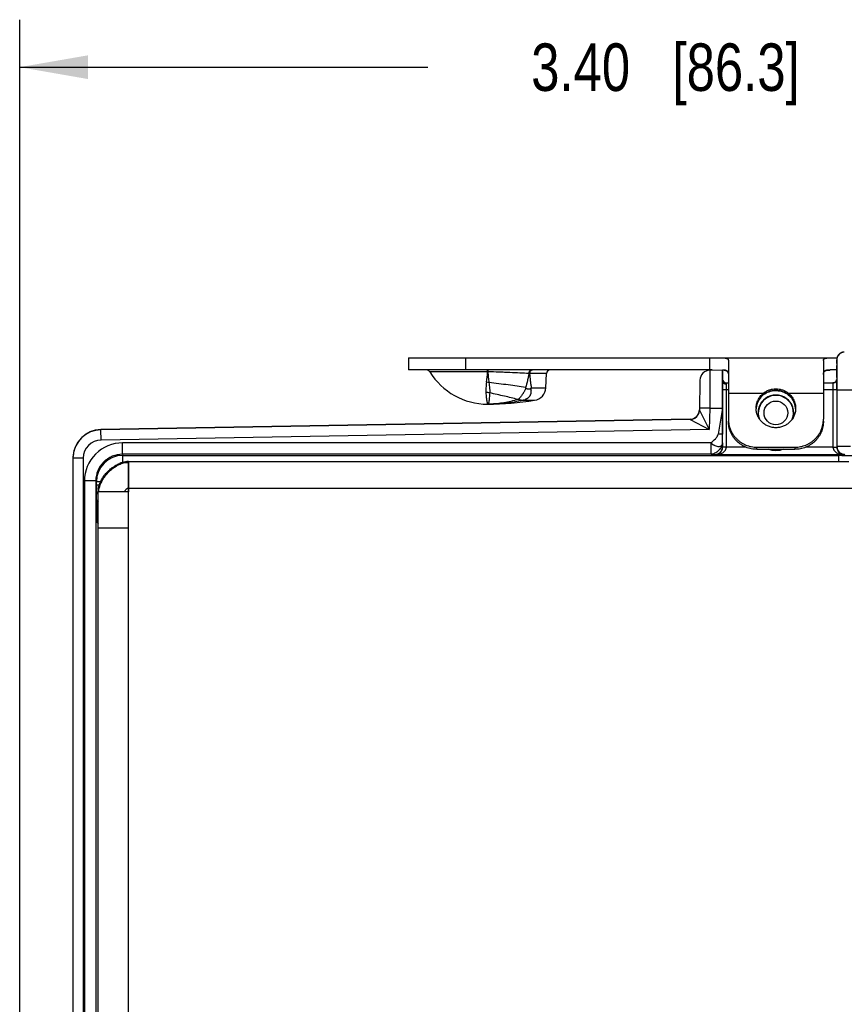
# Model space of a CAD drawing. Header units: inches. Extents: x 0 to 22, y 0 to 17.
# Tile 5 of 40: x 6.3 to 8.4, y 7.7 to 10.3. Entities that reach past the tile are written whole.
import ezdxf

# ---------------------------------------------------------------- set-up
doc = ezdxf.new("R2010")
doc.units = ezdxf.units.IN
doc.header["$LTSCALE"] = 1.21
doc.header["$MEASUREMENT"] = 0
doc.layers.get('0').update_dxf_attribs({"linetype": 'CONTINUOUS'})
for name, color, linetype in [('02___PRT_ALL_AXES', 7, 'CONTINUOUS'), ('03___PRT_ALL_CURVES', 7, 'CONTINUOUS'), ('DIMENSIONS', 7, 'CONTINUOUS'), ('FEATURES', 7, 'CONTINUOUS')]:
    doc.layers.add(name, color=color, linetype=linetype)
doc.styles.get("Standard").update_dxf_attribs({"font": 'txt', "width": 0.8})
doc.dimstyles.new('DIMSTYLE_1', dxfattribs={"dimtxt": 0.125, "dimasz": 0.18, "dimexe": 0.125, "dimexo": 0.0625, "dimgap": 0.0625, "dimtad": 0, "dimtih": 1, "dimtoh": 1, "dimzin": 4, "dimdsep": 46, "dimtxsty": 'STANDARD', "dimblk": '_FILLED', "dimblk1": '_FILLED', "dimblk2": '_FILLED', "dimcen": 0.09, "dimadec": 0, "dimazin": 0, "dimtp": 0.001, "dimtm": 0.001, "dimtfac": 1, "dimtofl": 0, "dimtmove": 0, "dimatfit": 3, "dimldrblk": '_FILLED', "dimfxl": 1, "dimtolj": 1, "dimtzin": 4, "dimarcsym": 0})

# ---------------------------------------------------------------- blocks, each defined once
blk = doc.blocks.new('_FILLED')
at = {"color": 0, "linetype": 'BYBLOCK'}
blk.add_solid([(0, 0), (-1, 0.174), (-1, -0.174)], dxfattribs=at)
blk = doc.blocks.new('*D3')
at = {"layer": 'DIMENSIONS', "color": 2, "linetype": 'CONTINUOUS'}
for p, q in [((6.2637, 7.2845), (6.2637, 10.2657)), ((9.6607, 7.9297), (9.6607, 10.2657)), ((6.2637, 10.1407), (7.3372, 10.1407)), ((9.6607, 10.1407), (8.5872, 10.1407))]:
    blk.add_line(p, q, dxfattribs=at)
at = {"layer": 'DIMENSIONS', "color": 2, "linetype": 'CONTINUOUS', "xscale": 0.18, "yscale": 0.18, "zscale": 0.18, "rotation": 180}
blk.add_blockref('_FILLED', (6.2637, 10.1407), dxfattribs=at)
at = {"layer": 'DIMENSIONS', "color": 2, "linetype": 'CONTINUOUS', "xscale": 0.18, "yscale": 0.18, "zscale": 0.18}
blk.add_blockref('_FILLED', (9.6607, 10.1407), dxfattribs=at)
at = {"layer": 'DIMENSIONS', "color": 2, "linetype": 'CONTINUOUS', "insert": (7.9622, 10.2032), "char_height": 0.125, "width": 1.125, "attachment_point": 2, "line_spacing_factor": 0.9}
blk.add_mtext('3.40{\\Ftxt.shx;\\W1.000000;\\H0.125000; }[86.3]', dxfattribs=at)

msp = doc.modelspace()

# ---------------------------------------------------------------- linework, layer by layer
at = {"color": 7, "linetype": 'CONTINUOUS'}
for p, q in [((8.4126, 9.3607), (8.4126, 9.3707)), ((8.4126, 9.37), (8.4126, 9.319)), ((8.4126, 9.3607), (8.4126, 9.3607)), ((7.4944, 9.3389), (7.3426, 9.3389)), ((7.4944, 9.3437), (7.4944, 9.3421)), ((7.4951, 9.3389), (7.4944, 9.3389)), ((7.4949, 9.3437), (7.4951, 9.3389)), ((7.6492, 9.3342), (7.605, 9.3342)), ((8.0794, 9.3431), (8.0786, 9.2431)), ((8.0794, 9.3431), (8.1127, 9.3437)), ((8.1127, 9.3137), (8.1127, 9.3437)), ((8.0528, 9.3166), (8.0515, 9.238)), ((8.1126, 9.2927), (8.1127, 9.3136)), ((8.1226, 9.2927), (8.1227, 9.3059)), ((8.1227, 9.3059), (8.1227, 9.3097)), ((8.1227, 9.3097), (8.1277, 9.3097)), ((8.3777, 9.3097), (8.403, 9.3097)), ((8.4026, 9.3092), (8.4055, 9.3096)), ((8.4026, 9.3092), (8.4028, 9.2927)), ((8.4126, 9.3191), (8.4126, 9.319)), ((8.4126, 9.319), (8.4128, 9.2927)), ((8.4133, 9.324), (8.4133, 9.3149)), ((7.6093, 9.2966), (7.6473, 9.2966)), ((8.1126, 9.1409), (8.1126, 9.2927)), ((8.1126, 9.2927), (8.1277, 9.2927)), ((8.1226, 9.1409), (8.1226, 9.2927)), ((8.3777, 9.2927), (8.4128, 9.2927)), ((8.4028, 9.2927), (8.4028, 9.1409)), ((8.4128, 9.2927), (8.4128, 9.1409)), ((8.4133, 9.2907), (8.4133, 9.1419)), ((9.0865, 9.2907), (8.4133, 9.2907)), ((7.575, 9.266), (7.5756, 9.266)), ((7.5877, 9.264), (7.5878, 9.2639)), ((7.5878, 9.2639), (7.6181, 9.2639)), ((8.2134, 9.2724), (8.2135, 9.2725)), ((8.292, 9.2724), (8.292, 9.2725)), ((8.0515, 9.2381), (8.0776, 9.1873)), ((8.0786, 9.2431), (8.0516, 9.2435)), ((8.0786, 9.2431), (8.0776, 9.1873)), ((8.0786, 9.2431), (8.1119, 9.2436)), ((8.1119, 9.2436), (8.1008, 9.1752)), ((8.1119, 9.2436), (8.112, 9.1752)), ((8.0269, 9.214), (6.4774, 9.187)), ((8.0269, 9.2135), (6.4774, 9.1864)), ((8.0269, 9.2135), (8.0776, 9.1873)), ((6.4779, 9.1594), (6.4774, 9.1864)), ((8.0776, 9.1873), (6.4779, 9.1594)), ((8.1122, 9.1518), (8.112, 9.1752)), ((6.534, 9.1218), (6.534, 9.1518)), ((8.0822, 9.1518), (6.534, 9.1518)), ((8.0822, 9.1218), (8.0822, 9.1518)), ((8.1122, 9.1518), (8.1124, 9.1414)), ((8.1126, 9.1409), (8.1124, 9.1414)), ((8.1226, 9.1409), (8.1126, 9.1409)), ((8.1226, 9.1404), (8.1126, 9.1407)), ((8.1745, 9.1404), (8.1226, 9.1404)), ((8.4028, 9.1404), (8.331, 9.1404)), ((8.4028, 9.1409), (8.4128, 9.1409)), ((8.4028, 9.1404), (8.4128, 9.1405)), ((8.4133, 9.1419), (8.4128, 9.1409)), ((8.4493, 9.1419), (8.4133, 9.1419)), ((6.4037, 9.1114), (6.4037, 6.2009)), ((6.4307, 9.1114), (6.4037, 9.1114)), ((6.4307, 9.1114), (6.4307, 6.2009)), ((6.534, 9.1218), (6.5354, 9.1189)), ((8.0822, 9.1218), (6.534, 9.1218)), ((6.5354, 9.1007), (6.5354, 9.1189)), ((6.5354, 9.1189), (8.4182, 9.1189)), ((8.0822, 9.1218), (8.0924, 9.1214)), ((8.0929, 9.1204), (8.0924, 9.1214)), ((8.4326, 9.1204), (8.0929, 9.1204)), ((8.4182, 9.1027), (8.4182, 9.1189)), ((8.4333, 9.1219), (8.4326, 9.1204)), ((6.434, 9.0518), (6.434, 6.2606)), ((6.464, 9.0518), (6.434, 9.0518)), ((6.464, 9.0518), (6.464, 6.2606)), ((6.464, 9.0518), (6.4654, 9.0489)), ((6.4654, 9.0402), (6.4654, 9.0489)), ((6.476, 9.0489), (6.4654, 9.0489)), ((6.4726, 9.0402), (6.4654, 9.0402)), ((6.4654, 9.0257), (6.4654, 9.0288)), ((6.4658, 8.9903), (6.4674, 8.9871)), ((6.4674, 8.9871), (6.4674, 8.9823)), ((6.4674, 8.9871), (6.4697, 8.9871)), ((6.4674, 8.9823), (6.4697, 8.9823)), ((6.4678, 8.9423), (6.4697, 8.9384))]:
    msp.add_line(p, q, dxfattribs=at)
at = {"color": 3, "linetype": 'CONTINUOUS'}
for p, q in [((6.5458, 9.1025), (6.5419, 9.1021)), ((6.5495, 9.1027), (6.5458, 9.1025)), ((6.5495, 9.1027), (8.4447, 9.1027)), ((6.5497, 6.2097), (6.5497, 9.1027)), ((6.4697, 6.2897), (6.4697, 9.0227)), ((6.5497, 9.0227), (6.4697, 9.0227)), ((6.4718, 9.0227), (6.4722, 9.0274)), ((6.4722, 9.0274), (6.473, 9.0323)), ((6.5393, 9.0227), (6.5398, 9.024)), ((6.5497, 9.0327), (8.5237, 9.0327)), ((6.5497, 8.9277), (6.4697, 8.9277))]:
    msp.add_line(p, q, dxfattribs=at)
at = {"color": 7, "linetype": 'CONTINUOUS'}
for points in [[(8.4326, 9.3907), (8.432, 9.3907), (8.4313, 9.3906), (8.4307, 9.3906), (8.4301, 9.3905), (8.4295, 9.3904), (8.4288, 9.3903), (8.4282, 9.3902), (8.4276, 9.39), (8.4271, 9.3899), (8.4265, 9.3897), (8.4259, 9.3895), (8.4254, 9.3893), (8.4248, 9.3891), (8.4243, 9.3888), (8.4238, 9.3886), (8.4232, 9.3883), (8.4227, 9.3881), (8.4223, 9.3878), (8.4218, 9.3875), (8.4213, 9.3872), (8.4209, 9.3868), (8.4204, 9.3865), (8.42, 9.3862), (8.4196, 9.3858), (8.4192, 9.3855), (8.4188, 9.3851), (8.4184, 9.3847), (8.418, 9.3843), (8.4177, 9.3839), (8.4173, 9.3835), (8.417, 9.3831), (8.4167, 9.3827), (8.4164, 9.3823), (8.4161, 9.3819), (8.4158, 9.3815), (8.4155, 9.381), (8.4153, 9.3806), (8.415, 9.3802), (8.4148, 9.3797), (8.4146, 9.3793), (8.4144, 9.3788), (8.4142, 9.3784)], [(8.4142, 9.3784), (8.414, 9.3779), (8.4138, 9.3775), (8.4137, 9.377), (8.4135, 9.3765), (8.4134, 9.3761), (8.4133, 9.3756), (8.4132, 9.3752), (8.4131, 9.3747), (8.413, 9.3743), (8.4129, 9.3739), (8.4128, 9.3734), (8.4128, 9.373), (8.4127, 9.3726), (8.4127, 9.3722), (8.4127, 9.3718), (8.4127, 9.3714), (8.4126, 9.371), (8.4126, 9.3706), (8.4126, 9.37)], [(8.4126, 9.3191), (8.4126, 9.3186), (8.4125, 9.3178), (8.4123, 9.3169), (8.412, 9.3158), (8.4115, 9.3147), (8.4108, 9.3136), (8.41, 9.3127), (8.409, 9.3118), (8.408, 9.311), (8.4069, 9.3105), (8.4057, 9.3101), (8.4046, 9.3098), (8.4035, 9.3097), (8.403, 9.3097)], [(8.41, 9.3127), (8.4091, 9.3118), (8.4081, 9.3111), (8.407, 9.3105), (8.4058, 9.3101), (8.4047, 9.3098), (8.4036, 9.3097), (8.403, 9.3097)], [(8.4126, 9.3191), (8.4126, 9.3185), (8.4125, 9.3176), (8.4123, 9.3167), (8.412, 9.3157), (8.4115, 9.3146), (8.4108, 9.3136)], [(8.2134, 9.2724), (8.2143, 9.2733), (8.2172, 9.2762), (8.2203, 9.2788), (8.2237, 9.2812), (8.2272, 9.2832), (8.2309, 9.285), (8.2348, 9.2866), (8.2388, 9.2878), (8.2429, 9.2887), (8.2471, 9.2893), (8.2514, 9.2895), (8.2527, 9.2896)], [(8.2527, 9.2896), (8.2543, 9.2895), (8.2586, 9.2892), (8.2628, 9.2886), (8.2669, 9.2877), (8.2709, 9.2865), (8.2748, 9.2849), (8.2785, 9.2831), (8.282, 9.281), (8.2853, 9.2787), (8.2884, 9.276), (8.2913, 9.2732), (8.292, 9.2724)]]:
    msp.add_lwpolyline(points, dxfattribs=at)
at = {"color": 3, "linetype": 'CONTINUOUS'}
msp.add_lwpolyline([(6.5419, 9.1021), (6.5379, 9.1013), (6.5338, 9.1003), (6.5297, 9.099), (6.5265, 9.0978)], dxfattribs=at)
at = {"color": 7, "linetype": 'CONTINUOUS'}
msp.add_circle((8.2527, 9.2307), 0.0312, dxfattribs=at)
for centre, radius, start, end in [((8.4326, 9.3707), 0.02, 95.9167, 162.0196), ((8.4326, 9.3707), 0.02, 90.0043, 95.916), ((8.4328, 9.3707), 0.0201, 162.0742, 179.9435), ((4.7875, 9.3138), 3.6258, 0.1616, 0.6643), ((7.334, 9.3337), 0.01, 31.4985, 90), ((7.1075, 9.3652), 0.3878, 352.0387, 356.1115), ((5.8808, 9.3374), 1.6136, 0.0525, 0.1665), ((7.5816, 8.5823), 0.7523, 88.2178, 88.3785), ((7.6592, 9.3337), 0.01, 90, 177), ((8.0798, 9.3161), 0.027, 90.9999, 178.9983), ((7.4851, 9.2377), 0.0741, 79.9641, 84.9601), ((8.1227, 9.3197), 0.01, 180, 270), ((8.4033, 9.319), 0.00933, 351.7547, 359.8445), ((-0.2615, 9.291), 8.6749, 359.99753, 0.15769), ((7.4897, 9.2248), 0.0595, 80.0972, 90.0059), ((7.278, 9.0333), 0.4121, 39.6565, 39.9526), ((7.5471, 9.3483), 0.0809, 318.9998, 320.2339), ((8.2527, 9.2307), 0.047, 343.5169, 196.4831), ((7.4947, 9.5026), 0.2489, 270.0017, 271.4024), ((7.5841, 9.4544), 0.1886, 266.8892, 267.2613), ((8.2516, 9.2388), 0.0508, 138.5222, 173.6776), ((8.2527, 9.2307), 0.0462, 339.4298, 200.57), ((8.2539, 9.2388), 0.0508, 6.3075, 41.4778), ((8.0265, 9.239), 0.025, 270.9999, 358.9978), ((8.0265, 9.2384), 0.025, 270.9962, 330.7972), ((6.4787, 9.112), 0.075, 91, 180), ((6.4787, 9.1114), 0.075, 90.9999, 175.6461), ((6.4787, 9.1114), 0.048, 91.0016, 180.0006), ((6.534, 9.0518), 0.1, 90.0027, 180.0043), ((8.0927, 9.1409), 0.03, 359.008, 0.0009), ((8.4328, 9.1409), 0.03, 179.9996, 180.9915), ((8.4333, 9.1419), 0.02, 180.0171, 269.99), ((6.4786, 9.1114), 0.0748, 177.0247, 179.992), ((6.4789, 9.1114), 0.0752, 175.6353, 177.0261), ((6.534, 9.0518), 0.07, 89.9995, 180.0134), ((6.5354, 9.0489), 0.07, 90.0042, 179.9978), ((8.4182, 6.3104), 2.8085, 89.8296, 90.0011), ((12.0105, 9.0401), 5.5451, 179.9989, 180.1169), ((10.8652, 9.0371), 4.3998, 180.1479, 180.2677)]:
    msp.add_arc(centre, radius, start, end, dxfattribs=at)
at = {"color": 3, "linetype": 'CONTINUOUS'}
for centre, radius, start, end in [((6.55, 9.0463), 0.0544, 99.2373, 104.2372), ((6.5213, 9.0227), 0.0516, 174.8706, 179.9829), ((6.5259, 9.0223), 0.0562, 169.901, 174.9032)]:
    msp.add_arc(centre, radius, start, end, dxfattribs=at)
at = {"color": 7, "linetype": 'CONTINUOUS'}
msp.add_ellipse((8.1128, 9.2437), major_axis=(0, 0.1), ratio=0.008726, start_param=6.383505, end_param=7.854134, dxfattribs=at)
for points, knots in [([(8.4126, 9.3707), (8.4127, 9.3707), (8.4127, 9.3706), (8.4127, 9.3704), (8.4127, 9.3701), (8.4128, 9.3695), (8.4128, 9.3684), (8.4129, 9.3667), (8.4129, 9.3646), (8.413, 9.3621), (8.413, 9.3591), (8.413, 9.3569), (8.413, 9.3558)], [0, 0, 0, 0, 0.00442, 0.016629, 0.036809, 0.064971, 0.145099, 0.256548, 0.398712, 0.5707, 0.771537, 1, 1, 1, 1]), ([(7.6029, 9.3343), (7.595, 9.3347), (7.5784, 9.3357), (7.557, 9.3367), (7.5388, 9.3375), (7.5195, 9.3382), (7.5049, 9.3386), (7.4951, 9.3389)], [0, 0, 0, 0, 0.218809, 0.463921, 0.593862, 0.727277, 1, 1, 1, 1]), ([(7.4951, 9.3389), (7.4954, 9.334), (7.4962, 9.3246), (7.4974, 9.3152), (7.498, 9.3106)], [0, 0, 0, 0, 0.514825, 1, 1, 1, 1]), ([(7.6029, 9.3343), (7.6024, 9.3312), (7.6013, 9.325), (7.5986, 9.3128), (7.5961, 9.3038), (7.5939, 9.2979)], [0, 0, 0, 0, 0.249996, 0.499966, 1, 1, 1, 1]), ([(7.6096, 9.3437), (7.6092, 9.3437), (7.6083, 9.3435), (7.6071, 9.343), (7.6059, 9.3421), (7.6049, 9.3409), (7.6041, 9.3395), (7.6035, 9.3379), (7.6031, 9.3361), (7.6029, 9.3349), (7.6029, 9.3343)], [0, 0, 0, 0, 0.100605, 0.205668, 0.317879, 0.43887, 0.568975, 0.707309, 0.852072, 1, 1, 1, 1]), ([(7.6079, 9.3417), (7.607, 9.3408), (7.606, 9.339), (7.6052, 9.3364), (7.605, 9.3349), (7.605, 9.3342)], [0, 0, 0, 0, 0.473899, 0.733517, 1, 1, 1, 1]), ([(7.605, 9.3342), (7.6055, 9.3279), (7.6064, 9.3184), (7.6079, 9.3059), (7.6088, 9.2997), (7.6093, 9.2966)], [0, 0, 0, 0, 0.502444, 0.75207, 1, 1, 1, 1]), ([(7.6121, 9.3437), (7.6118, 9.3437), (7.611, 9.3436), (7.6099, 9.3432), (7.6088, 9.3426), (7.6082, 9.342), (7.6079, 9.3417)], [0, 0, 0, 0, 0.236896, 0.48022, 0.733593, 1, 1, 1, 1]), ([(7.4916, 9.3115), (7.4912, 9.309), (7.4906, 9.3042), (7.49, 9.2982), (7.4897, 9.2937), (7.4895, 9.2904), (7.4895, 9.2873), (7.4896, 9.2853), (7.4897, 9.2843)], [0, 0, 0, 0, 0.275452, 0.534401, 0.657421, 0.776029, 0.890204, 1, 1, 1, 1]), ([(7.5939, 9.2979), (7.5867, 9.2991), (7.5716, 9.3012), (7.5481, 9.3044), (7.5234, 9.3075), (7.5065, 9.3096), (7.498, 9.3106)], [0, 0, 0, 0, 0.227444, 0.473727, 0.733305, 1, 1, 1, 1]), ([(7.498, 9.3106), (7.4983, 9.3081), (7.499, 9.3032), (7.4996, 9.2972), (7.4999, 9.2926), (7.5, 9.2894), (7.5, 9.2863), (7.5, 9.2844), (7.4999, 9.2834)], [0, 0, 0, 0, 0.278024, 0.539869, 0.663578, 0.78183, 0.894135, 1, 1, 1, 1]), ([(8.1227, 9.3059), (8.1214, 9.3059), (8.1189, 9.3063), (8.1156, 9.3079), (8.1133, 9.3105), (8.1127, 9.3126), (8.1127, 9.3137)], [0, 0, 0, 0, 0.277863, 0.540785, 0.77975, 1, 1, 1, 1]), ([(8.403, 9.3097), (8.4029, 9.3097), (8.4027, 9.3096), (8.4026, 9.3094), (8.4026, 9.3092)], [0, 0, 0, 0, 0.500188, 1, 1, 1, 1]), ([(8.4055, 9.3096), (8.4073, 9.3102), (8.4106, 9.3122), (8.4123, 9.3158), (8.4125, 9.3177)], [0, 0, 0, 0, 0.503431, 1, 1, 1, 1]), ([(7.4897, 9.2843), (7.4899, 9.2819), (7.4902, 9.2775), (7.4909, 9.2714), (7.4916, 9.2668), (7.4921, 9.2636), (7.4925, 9.2616), (7.4928, 9.2598), (7.4932, 9.2582), (7.4935, 9.2568), (7.4937, 9.2559), (7.4939, 9.2552), (7.4941, 9.2548), (7.4942, 9.2545), (7.4943, 9.2542), (7.4944, 9.254), (7.4945, 9.2538), (7.4946, 9.2537), (7.4947, 9.2537), (7.4947, 9.2537), (7.4947, 9.2537)], [0, 0, 0, 0, 0.225604, 0.424286, 0.594834, 0.669267, 0.736329, 0.795922, 0.847953, 0.892344, 0.929041, 0.944494, 0.958011, 0.969596, 0.979261, 0.987028, 0.992949, 0.995254, 0.997158, 1, 1, 1, 1]), ([(7.4999, 9.2834), (7.4997, 9.2811), (7.4994, 9.2768), (7.499, 9.2717), (7.4987, 9.268), (7.4985, 9.2655), (7.4982, 9.2633), (7.498, 9.2613), (7.4977, 9.2595), (7.4974, 9.258), (7.4971, 9.2567), (7.4967, 9.2556), (7.4963, 9.2549), (7.496, 9.2544), (7.4957, 9.2541), (7.4954, 9.2538), (7.495, 9.2537), (7.4948, 9.2537), (7.4947, 9.2537)], [0, 0, 0, 0, 0.221858, 0.416322, 0.502972, 0.582467, 0.654746, 0.719773, 0.777541, 0.828075, 0.871467, 0.907926, 0.937842, 0.95058, 0.962018, 0.981833, 0.990932, 1, 1, 1, 1]), ([(7.5738, 9.2661), (7.5682, 9.2676), (7.5564, 9.2706), (7.5383, 9.2748), (7.5193, 9.2791), (7.5064, 9.282), (7.4999, 9.2834)], [0, 0, 0, 0, 0.231262, 0.477986, 0.735848, 1, 1, 1, 1]), ([(7.5953, 9.2963), (7.5946, 9.2946), (7.5935, 9.2921), (7.5918, 9.2888), (7.5905, 9.2865), (7.5891, 9.2842), (7.5877, 9.282), (7.5863, 9.2799), (7.5845, 9.2772), (7.5823, 9.2742), (7.5801, 9.2714), (7.5785, 9.2694), (7.5773, 9.2681), (7.5762, 9.267), (7.5754, 9.2663), (7.575, 9.266)], [0, 0, 0, 0, 0.150888, 0.225709, 0.299703, 0.372533, 0.443758, 0.512952, 0.579818, 0.70548, 0.818641, 0.869895, 0.917311, 0.960717, 1, 1, 1, 1]), ([(7.6082, 9.2953), (7.6083, 9.2943), (7.6085, 9.2925), (7.6086, 9.2898), (7.6086, 9.2876), (7.6085, 9.2858), (7.6083, 9.2841), (7.608, 9.2824), (7.6076, 9.2807), (7.6072, 9.2795), (7.6068, 9.2783), (7.6063, 9.2772), (7.6057, 9.276), (7.605, 9.2749), (7.6044, 9.2739), (7.6036, 9.2729), (7.6028, 9.2719), (7.6019, 9.271), (7.601, 9.2701), (7.5999, 9.2693), (7.5989, 9.2685), (7.5977, 9.2678), (7.5965, 9.2671), (7.5953, 9.2665), (7.5941, 9.266), (7.5916, 9.265), (7.5895, 9.2644), (7.5877, 9.264)], [0, 0, 0, 0, 0.066021, 0.130759, 0.194255, 0.22561, 0.256711, 0.317967, 0.34808, 0.378013, 0.408024, 0.438336, 0.468746, 0.498855, 0.528515, 0.558186, 0.58839, 0.619034, 0.649827, 0.681049, 0.712899, 0.744913, 0.776894, 0.808944, 0.841024, 0.873052, 1, 1, 1, 1]), ([(7.5953, 9.2963), (7.5954, 9.2962), (7.5956, 9.2959), (7.596, 9.2956), (7.5964, 9.2954), (7.5969, 9.2951), (7.5976, 9.2948), (7.5987, 9.2943), (7.6002, 9.294), (7.6019, 9.2937), (7.6033, 9.2937), (7.6044, 9.2938), (7.6052, 9.2939), (7.606, 9.294), (7.607, 9.2944), (7.6078, 9.2948), (7.6082, 9.2953)], [0, 0, 0, 0, 0.034956, 0.069496, 0.103695, 0.137448, 0.203931, 0.269449, 0.397778, 0.522557, 0.643908, 0.703433, 0.762314, 0.820694, 0.878986, 1, 1, 1, 1]), ([(8.2527, 9.2897), (8.249, 9.2897), (8.2416, 9.289), (8.231, 9.2856), (8.2214, 9.2802), (8.2159, 9.2752), (8.2135, 9.2725)], [0, 0, 0, 0, 0.251988, 0.502236, 0.750896, 1, 1, 1, 1]), ([(8.292, 9.2725), (8.2896, 9.2752), (8.2841, 9.2802), (8.2744, 9.2856), (8.2638, 9.289), (8.2564, 9.2897), (8.2527, 9.2897)], [0, 0, 0, 0, 0.249104, 0.497764, 0.748013, 1, 1, 1, 1]), ([(7.5878, 9.2639), (7.5801, 9.2622), (7.5647, 9.2592), (7.5414, 9.256), (7.5181, 9.2541), (7.5025, 9.2537), (7.4947, 9.2537)], [0, 0, 0, 0, 0.251259, 0.501244, 0.75061, 1, 1, 1, 1]), ([(7.5738, 9.2661), (7.5619, 9.2623), (7.5378, 9.2565), (7.5131, 9.2541), (7.5008, 9.2538)], [0, 0, 0, 0, 0.504524, 1, 1, 1, 1]), ([(7.5756, 9.266), (7.576, 9.2659), (7.5766, 9.2658), (7.5778, 9.2656), (7.5793, 9.2653), (7.5807, 9.2651), (7.5818, 9.2649), (7.5826, 9.2647), (7.5834, 9.2646), (7.5841, 9.2645), (7.5849, 9.2644), (7.5855, 9.2643), (7.5859, 9.2643), (7.5863, 9.2642), (7.5866, 9.2642), (7.5869, 9.2642), (7.5871, 9.2641), (7.5873, 9.2641), (7.5874, 9.2641), (7.5875, 9.2641), (7.5876, 9.2641), (7.5877, 9.264), (7.5877, 9.264), (7.5877, 9.264)], [0, 0, 0, 0, 0.07915, 0.15567, 0.302916, 0.443466, 0.511434, 0.577858, 0.642661, 0.705686, 0.766678, 0.825225, 0.853381, 0.880631, 0.906791, 0.931563, 0.954457, 0.964986, 0.974714, 0.98349, 0.991047, 0.996711, 1, 1, 1, 1]), ([(8.2009, 9.2429), (8.2011, 9.2456), (8.202, 9.251), (8.2041, 9.2574), (8.2064, 9.2623), (8.2092, 9.267), (8.2116, 9.2703), (8.2134, 9.2724)], [0, 0, 0, 0, 0.249143, 0.498669, 0.623825, 0.749213, 1, 1, 1, 1]), ([(8.292, 9.2724), (8.2939, 9.2702), (8.2965, 9.2667), (8.2993, 9.2617), (8.3017, 9.2565), (8.3038, 9.2496), (8.3046, 9.244), (8.3047, 9.2411)], [0, 0, 0, 0, 0.250825, 0.376218, 0.50136, 0.750849, 1, 1, 1, 1]), ([(8.0822, 9.1518), (8.0859, 9.1554), (8.0919, 9.1602), (8.0985, 9.168), (8.1004, 9.1728), (8.1008, 9.1752)], [0, 0, 0, 0, 0.509508, 0.757073, 1, 1, 1, 1]), ([(8.112, 9.1752), (8.112, 9.1749), (8.1105, 9.1745), (8.1084, 9.1744), (8.1048, 9.1746), (8.1022, 9.175), (8.1008, 9.1752)], [0, 0, 0, 0, 0.091544, 0.306667, 0.624996, 1, 1, 1, 1]), ([(8.0822, 9.1518), (8.0834, 9.15), (8.086, 9.1481), (8.0896, 9.1462), (8.093, 9.1444), (8.0972, 9.1427), (8.102, 9.142), (8.1063, 9.1425), (8.1097, 9.1445), (8.1118, 9.1478), (8.1122, 9.1504), (8.1122, 9.1518)], [0, 0, 0, 0, 0.163792, 0.24571, 0.323431, 0.466207, 0.59307, 0.702022, 0.798602, 0.894311, 1, 1, 1, 1]), ([(8.1122, 9.1518), (8.1122, 9.1511), (8.112, 9.1495), (8.1113, 9.1461), (8.1096, 9.1416), (8.1063, 9.1365), (8.1023, 9.1317), (8.0976, 9.1277), (8.0925, 9.1244), (8.0873, 9.1224), (8.0838, 9.1218), (8.0822, 9.1218)], [0, 0, 0, 0, 0.045204, 0.103695, 0.229185, 0.35978, 0.498724, 0.63766, 0.769326, 0.8947, 1, 1, 1, 1]), ([(8.0924, 9.1214), (8.095, 9.1214), (8.1002, 9.1225), (8.1069, 9.1269), (8.1113, 9.1336), (8.1124, 9.1388), (8.1124, 9.1414)], [0, 0, 0, 0, 0.250084, 0.500171, 0.750077, 1, 1, 1, 1]), ([(8.0929, 9.1204), (8.095, 9.1204), (8.0993, 9.1212), (8.1055, 9.1247), (8.1098, 9.1299), (8.1122, 9.1356), (8.1126, 9.1391), (8.1126, 9.1409)], [0, 0, 0, 0, 0.198878, 0.414489, 0.670344, 0.825915, 1, 1, 1, 1]), ([(8.0929, 9.1204), (8.096, 9.1204), (8.1022, 9.1211), (8.1096, 9.1237), (8.1151, 9.1271), (8.1188, 9.1305), (8.1217, 9.135), (8.1226, 9.1385), (8.1226, 9.1404)], [0, 0, 0, 0, 0.23567, 0.475478, 0.59908, 0.726739, 0.860347, 1, 1, 1, 1]), ([(8.2727, 9.1349), (8.2664, 9.1325), (8.2527, 9.13), (8.2391, 9.1325), (8.2328, 9.1349)], [0, 0, 0, 0, 0.499905, 1, 1, 1, 1]), ([(8.4028, 9.1404), (8.4029, 9.1385), (8.4037, 9.135), (8.4066, 9.1305), (8.4104, 9.1271), (8.4158, 9.1237), (8.4233, 9.1211), (8.4295, 9.1204), (8.4326, 9.1204)], [0, 0, 0, 0, 0.139659, 0.273271, 0.400932, 0.524533, 0.764338, 1, 1, 1, 1]), ([(8.4128, 9.1409), (8.4128, 9.1391), (8.4133, 9.1356), (8.4156, 9.1299), (8.4199, 9.1247), (8.4261, 9.1212), (8.4305, 9.1204), (8.4326, 9.1204)], [0, 0, 0, 0, 0.174092, 0.329669, 0.585524, 0.801132, 1, 1, 1, 1]), ([(8.4266, 9.1189), (8.4294, 9.1189), (8.4348, 9.1189), (8.4425, 9.1188), (8.4496, 9.1187), (8.4557, 9.1186), (8.4601, 9.1185), (8.4631, 9.1184), (8.4648, 9.1184), (8.4661, 9.1183), (8.4671, 9.1182), (8.4678, 9.1181), (8.4681, 9.1181), (8.4682, 9.1181)], [0, 0, 0, 0, 0.200921, 0.389842, 0.561107, 0.709577, 0.83082, 0.880062, 0.921216, 0.953968, 0.9781, 0.993442, 1, 1, 1, 1]), ([(6.4658, 8.9903), (6.4658, 8.9903), (6.4658, 8.9905), (6.4658, 8.9909), (6.4657, 8.9915), (6.4657, 8.9927), (6.4657, 8.9947), (6.4656, 8.9978), (6.4656, 9.0016), (6.4655, 9.0079), (6.4655, 9.013), (6.4655, 9.0165)], [0, 0, 0, 0, 0.006452, 0.021148, 0.044068, 0.075124, 0.161051, 0.277468, 0.422338, 0.593105, 1, 1, 1, 1]), ([(6.4678, 8.9423), (6.4677, 8.9424), (6.4677, 8.9427), (6.4677, 8.9433), (6.4677, 8.9443), (6.4676, 8.9457), (6.4676, 8.9474), (6.4676, 8.9503), (6.4675, 8.9546), (6.4675, 8.9606), (6.4674, 8.9674), (6.4674, 8.9747), (6.4674, 8.9798), (6.4674, 8.9823)], [0, 0, 0, 0, 0.006453, 0.022225, 0.047193, 0.081135, 0.123727, 0.174579, 0.299056, 0.449883, 0.621385, 0.807083, 1, 1, 1, 1])]:
    msp.add_open_spline(points, degree=3, knots=knots, dxfattribs=at)
for points in [[(8.0483, 9.2263), (8.0503, 9.2298), (8.0514, 9.234), (8.0515, 9.238)], [(6.4658, 8.9903), (6.4658, 8.9949), (6.4672, 8.9997), (6.4697, 9.0036)], [(6.4697, 8.9975), (6.4682, 8.9943), (6.4674, 8.9906), (6.4674, 8.9871)], [(6.4678, 8.9423), (6.4678, 8.9453), (6.4684, 8.9483), (6.4697, 8.9509)]]:
    msp.add_open_spline(points, degree=3, dxfattribs=at)
at = {"color": 3, "linetype": 'CONTINUOUS'}
for points, knots in [([(6.4706, 9.0321), (6.4718, 9.0391), (6.4756, 9.0495), (6.4832, 9.0621), (6.4902, 9.0712), (6.4982, 9.0795), (6.507, 9.0868), (6.5164, 9.0931), (6.5231, 9.0964), (6.5265, 9.0978)], [0, 0, 0, 0, 0.238613, 0.36415, 0.492261, 0.621461, 0.750143, 0.876758, 1, 1, 1, 1]), ([(6.5213, 9.0929), (6.5225, 9.0935), (6.5275, 9.096), (6.5327, 9.098), (6.5367, 9.099)], [0, 0, 0, 0, 0.257068, 1, 1, 1, 1]), ([(6.5413, 9.0999), (6.542, 9.1), (6.5448, 9.1004), (6.5476, 9.1006), (6.5497, 9.1005)], [0, 0, 0, 0, 0.253291, 1, 1, 1, 1]), ([(6.473, 9.0323), (6.4737, 9.0353), (6.4755, 9.0413), (6.4794, 9.0501), (6.4844, 9.0587), (6.4904, 9.0669), (6.4972, 9.0746), (6.5047, 9.0816), (6.5127, 9.0878), (6.5184, 9.0913), (6.5213, 9.0929)], [0, 0, 0, 0, 0.115812, 0.236775, 0.361965, 0.490055, 0.619497, 0.748665, 0.875972, 1, 1, 1, 1]), ([(6.5398, 9.024), (6.5401, 9.0247), (6.5408, 9.026), (6.5416, 9.0272), (6.542, 9.0278)], [0, 0, 0, 0, 0.485871, 1, 1, 1, 1]), ([(6.542, 9.0278), (6.5426, 9.0285), (6.5437, 9.0297), (6.5455, 9.0313), (6.5475, 9.0324), (6.549, 9.0327), (6.5497, 9.0327)], [0, 0, 0, 0, 0.269432, 0.53002, 0.773407, 1, 1, 1, 1])]:
    msp.add_open_spline(points, degree=3, knots=knots, dxfattribs=at)
at = {"layer": '02___PRT_ALL_AXES', "color": 7, "linetype": 'CONTINUOUS'}
for p, q in [((7.6473, 9.2966), (7.6492, 9.3342)), ((8.1277, 9.2823), (8.2195, 9.2823)), ((8.286, 9.2823), (8.3777, 9.2823))]:
    msp.add_line(p, q, dxfattribs=at)
for centre, radius, start, end in [((7.4947, 9.4321), 0.1785, 211.4985, 270), ((7.6123, 9.2984), 0.035, 279.4651, 357), ((7.4947, 10.0037), 0.75, 270, 279.4651), ((8.2512, 9.2429), 0.0505, 179.9974, 182.0414), ((8.2542, 9.2429), 0.0505, 357.9575, 0.0026)]:
    msp.add_arc(centre, radius, start, end, dxfattribs=at)
for points, knots in [([(8.2007, 9.2429), (8.2007, 9.2448), (8.2009, 9.2485), (8.2019, 9.2541), (8.2034, 9.2595), (8.2056, 9.2647), (8.2083, 9.2697), (8.2126, 9.2758), (8.2166, 9.2799), (8.2195, 9.2823)], [0, 0, 0, 0, 0.12463, 0.249309, 0.374077, 0.498952, 0.623994, 0.749289, 1, 1, 1, 1]), ([(8.2195, 9.2823), (8.2218, 9.2842), (8.2268, 9.2876), (8.235, 9.2913), (8.2437, 9.2935), (8.2497, 9.294), (8.2527, 9.294)], [0, 0, 0, 0, 0.249268, 0.498918, 0.749225, 1, 1, 1, 1]), ([(8.2527, 9.294), (8.2557, 9.294), (8.2617, 9.2935), (8.2705, 9.2913), (8.2787, 9.2876), (8.2836, 9.2842), (8.286, 9.2823)], [0, 0, 0, 0, 0.250767, 0.501075, 0.750728, 1, 1, 1, 1]), ([(8.286, 9.2823), (8.2889, 9.2799), (8.2929, 9.2758), (8.2972, 9.2697), (8.2999, 9.2647), (8.302, 9.2595), (8.3036, 9.2541), (8.3045, 9.2485), (8.3047, 9.2448), (8.3047, 9.2429)], [0, 0, 0, 0, 0.250711, 0.376006, 0.501048, 0.625923, 0.750691, 0.87537, 1, 1, 1, 1]), ([(8.2527, 9.1917), (8.2494, 9.1917), (8.2444, 9.1922), (8.2379, 9.1937), (8.2332, 9.1954), (8.2287, 9.1974), (8.2244, 9.1999), (8.2203, 9.2028), (8.2166, 9.206), (8.2131, 9.2096), (8.2101, 9.2135), (8.2074, 9.2176), (8.2052, 9.222), (8.2033, 9.2266), (8.202, 9.2314), (8.2011, 9.2362), (8.2008, 9.2395), (8.2008, 9.2411)], [0, 0, 0, 0, 0.125761, 0.188723, 0.251597, 0.314393, 0.377121, 0.439774, 0.502337, 0.564808, 0.627186, 0.689478, 0.751692, 0.813837, 0.875927, 0.937976, 1, 1, 1, 1]), ([(8.3047, 9.2411), (8.3046, 9.2395), (8.3044, 9.2362), (8.3035, 9.2314), (8.3021, 9.2266), (8.3003, 9.222), (8.298, 9.2176), (8.2954, 9.2135), (8.2923, 9.2096), (8.2889, 9.206), (8.2851, 9.2028), (8.2811, 9.1999), (8.2768, 9.1974), (8.2722, 9.1954), (8.2675, 9.1937), (8.261, 9.1922), (8.256, 9.1917), (8.2527, 9.1917)], [0, 0, 0, 0, 0.062024, 0.124073, 0.186163, 0.248308, 0.310522, 0.372814, 0.435192, 0.497663, 0.560226, 0.622879, 0.685607, 0.748403, 0.811277, 0.874239, 1, 1, 1, 1])]:
    msp.add_open_spline(points, degree=3, knots=knots, dxfattribs=at)
at = {"layer": '03___PRT_ALL_CURVES', "color": 40, "linetype": 'CONTINUOUS'}
for p, q in [((6.5497, 9.1027), (6.5497, 9.0227)), ((6.5497, 9.0227), (6.4697, 9.0227))]:
    msp.add_line(p, q, dxfattribs=at)
at = {"layer": 'FEATURES', "color": 7, "linetype": 'CONTINUOUS'}
for p, q in [((7.2867, 9.3757), (7.2867, 9.3437)), ((7.2867, 9.3757), (8.4133, 9.3757)), ((7.4367, 9.3757), (7.4367, 9.3437)), ((8.0777, 9.3757), (8.0777, 9.3437)), ((8.1277, 9.3689), (8.1277, 9.2143)), ((8.3777, 9.3689), (8.3777, 9.2143)), ((8.0854, 9.3437), (7.2867, 9.3437)), ((8.4126, 9.3437), (8.3959, 9.3437)), ((8.2027, 9.1349), (8.2027, 9.1405)), ((8.2027, 9.1405), (8.3027, 9.1405)), ((8.2027, 9.1349), (8.3027, 9.1349)), ((8.3027, 9.1405), (8.3027, 9.1349))]:
    msp.add_line(p, q, dxfattribs=at)
for points, knots in [([(8.1095, 9.3757), (8.1109, 9.3757), (8.1135, 9.3756), (8.1166, 9.3755), (8.1189, 9.3752), (8.1204, 9.375), (8.1218, 9.3747), (8.1231, 9.3743), (8.1242, 9.3739), (8.1251, 9.3734), (8.1259, 9.3728), (8.1266, 9.3722), (8.1271, 9.3715), (8.1275, 9.3707), (8.1277, 9.3698), (8.1277, 9.3692), (8.1277, 9.3689)], [0, 0, 0, 0, 0.192635, 0.364348, 0.441845, 0.51361, 0.57963, 0.640027, 0.695069, 0.745237, 0.791245, 0.834086, 0.875, 0.915392, 0.956659, 1, 1, 1, 1]), ([(8.3777, 9.3689), (8.3777, 9.3692), (8.3778, 9.3698), (8.378, 9.3707), (8.3783, 9.3715), (8.3789, 9.3722), (8.3795, 9.3728), (8.3803, 9.3734), (8.3813, 9.3739), (8.3824, 9.3743), (8.3836, 9.3747), (8.385, 9.375), (8.3865, 9.3752), (8.3888, 9.3755), (8.392, 9.3756), (8.3945, 9.3757), (8.3959, 9.3757)], [0, 0, 0, 0, 0.043341, 0.084608, 0.125, 0.165914, 0.208755, 0.254763, 0.304931, 0.359973, 0.42037, 0.48639, 0.558155, 0.635652, 0.807365, 1, 1, 1, 1]), ([(8.1277, 9.3339), (8.1277, 9.3347), (8.1276, 9.3358), (8.1273, 9.3372), (8.1269, 9.3382), (8.1264, 9.3391), (8.1257, 9.3399), (8.1249, 9.3406), (8.1237, 9.3415), (8.1223, 9.3422), (8.1206, 9.3427), (8.1188, 9.3431), (8.1161, 9.3435), (8.1139, 9.3436), (8.1127, 9.3436)], [0, 0, 0, 0, 0.114473, 0.167502, 0.218587, 0.268654, 0.318765, 0.370023, 0.423471, 0.540198, 0.604869, 0.674206, 0.827407, 1, 1, 1, 1]), ([(8.1164, 9.3433), (8.1169, 9.3433), (8.1181, 9.3431), (8.1197, 9.3427), (8.1212, 9.3423), (8.1226, 9.3417), (8.1237, 9.341), (8.1248, 9.3402), (8.1256, 9.3392), (8.1261, 9.3385), (8.1263, 9.3382)], [0, 0, 0, 0, 0.153355, 0.29637, 0.429524, 0.553776, 0.670652, 0.782242, 0.891101, 1, 1, 1, 1]), ([(8.1263, 9.3382), (8.1266, 9.3377), (8.127, 9.3368), (8.1274, 9.3352), (8.1277, 9.3335), (8.1277, 9.3323), (8.1277, 9.3317)], [0, 0, 0, 0, 0.227291, 0.467114, 0.723863, 1, 1, 1, 1]), ([(8.3959, 9.3437), (8.3945, 9.3437), (8.3925, 9.3436), (8.3899, 9.3435), (8.3881, 9.3433), (8.3864, 9.343), (8.3849, 9.3427), (8.3835, 9.3422), (8.3822, 9.3417), (8.3811, 9.3411), (8.3802, 9.3404), (8.3794, 9.3395), (8.3788, 9.3386), (8.3783, 9.3376), (8.378, 9.3364), (8.3778, 9.3352), (8.3777, 9.3343), (8.3777, 9.3339)], [0, 0, 0, 0, 0.17823, 0.260107, 0.336901, 0.408544, 0.475078, 0.536692, 0.593786, 0.646983, 0.697168, 0.745448, 0.793076, 0.84132, 0.891324, 0.944008, 1, 1, 1, 1]), ([(8.3777, 9.3317), (8.3777, 9.3323), (8.3778, 9.3335), (8.378, 9.3352), (8.3784, 9.3368), (8.3789, 9.3377), (8.3791, 9.3382)], [0, 0, 0, 0, 0.27614, 0.532889, 0.772711, 1, 1, 1, 1]), ([(8.3791, 9.3382), (8.3794, 9.3387), (8.3801, 9.3397), (8.3815, 9.3409), (8.3832, 9.3419), (8.3853, 9.3426), (8.3875, 9.3431), (8.3901, 9.3435), (8.3929, 9.3436), (8.3949, 9.3437), (8.3959, 9.3437)], [0, 0, 0, 0, 0.097142, 0.195706, 0.30043, 0.415009, 0.541711, 0.681513, 0.83449, 1, 1, 1, 1]), ([(8.1277, 9.2143), (8.1277, 9.2119), (8.128, 9.2071), (8.1291, 9.1999), (8.1308, 9.1929), (8.1333, 9.186), (8.1365, 9.1795), (8.1403, 9.1732), (8.1447, 9.1674), (8.1496, 9.162), (8.1551, 9.1572), (8.161, 9.1528), (8.1673, 9.1491), (8.174, 9.146), (8.1809, 9.1436), (8.1881, 9.1418), (8.1954, 9.1407), (8.2003, 9.1405), (8.2027, 9.1405)], [0, 0, 0, 0, 0.062015, 0.124068, 0.186142, 0.248272, 0.310469, 0.372744, 0.435106, 0.49756, 0.560107, 0.622747, 0.685473, 0.748277, 0.811147, 0.874064, 0.937033, 1, 1, 1, 1]), ([(8.2027, 9.1349), (8.2003, 9.1349), (8.1954, 9.1352), (8.1881, 9.1362), (8.1809, 9.138), (8.174, 9.1404), (8.1673, 9.1435), (8.161, 9.1473), (8.1551, 9.1516), (8.1496, 9.1565), (8.1447, 9.1619), (8.1403, 9.1677), (8.1365, 9.1739), (8.1333, 9.1805), (8.1308, 9.1873), (8.1291, 9.1944), (8.128, 9.2015), (8.1277, 9.2064), (8.1277, 9.2088)], [0, 0, 0, 0, 0.062967, 0.125936, 0.188853, 0.251723, 0.314527, 0.377253, 0.439893, 0.50244, 0.564894, 0.627256, 0.689531, 0.751728, 0.813858, 0.875932, 0.937985, 1, 1, 1, 1]), ([(8.3027, 9.1405), (8.3052, 9.1405), (8.3101, 9.1407), (8.3174, 9.1418), (8.3245, 9.1436), (8.3315, 9.146), (8.3381, 9.1491), (8.3445, 9.1528), (8.3504, 9.1572), (8.3558, 9.162), (8.3608, 9.1674), (8.3652, 9.1732), (8.369, 9.1795), (8.3721, 9.186), (8.3746, 9.1929), (8.3764, 9.1999), (8.3775, 9.2071), (8.3777, 9.2119), (8.3777, 9.2143)], [0, 0, 0, 0, 0.062967, 0.125936, 0.188853, 0.251723, 0.314527, 0.377253, 0.439893, 0.50244, 0.564894, 0.627256, 0.689531, 0.751728, 0.813858, 0.875932, 0.937985, 1, 1, 1, 1]), ([(8.3777, 9.2088), (8.3777, 9.2064), (8.3775, 9.2015), (8.3764, 9.1944), (8.3746, 9.1873), (8.3721, 9.1805), (8.369, 9.1739), (8.3652, 9.1677), (8.3608, 9.1619), (8.3558, 9.1565), (8.3504, 9.1516), (8.3445, 9.1473), (8.3381, 9.1435), (8.3315, 9.1404), (8.3245, 9.138), (8.3174, 9.1362), (8.3101, 9.1352), (8.3052, 9.1349), (8.3027, 9.1349)], [0, 0, 0, 0, 0.062015, 0.124068, 0.186142, 0.248272, 0.310469, 0.372744, 0.435106, 0.49756, 0.560107, 0.622747, 0.685473, 0.748277, 0.811147, 0.874064, 0.937033, 1, 1, 1, 1])]:
    msp.add_open_spline(points, degree=3, knots=knots, dxfattribs=at)

# ---------------------------------------------------------------- dimensions: what is measured, and where the dimension line sits
at = {"layer": 'DIMENSIONS', "color": 2, "linetype": 'CONTINUOUS'}
dim = msp.add_linear_dim(base=(6.2637, 10.1407), p1=(9.6607, 7.8672), p2=(6.2637, 7.222), angle=180, dimstyle='DIMSTYLE_1', dxfattribs=at)
dim.commit()
dim.dimension.update_dxf_attribs({"geometry": '*D3', "text_midpoint": (7.9622, 10.1407), "dimtype": 160})

doc.saveas('drawing.dxf')
